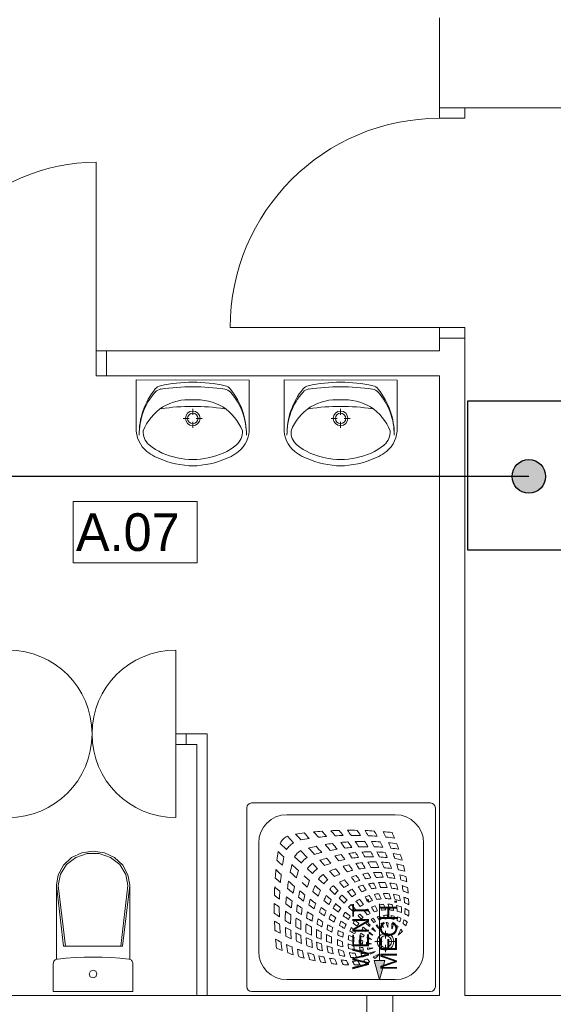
# Model space of a CAD drawing. Header units: millimetres. Extents: x -84458 to 77911, y -55868 to -29230.
# Tile 60 of 103: x 68748 to 69003, y -32141 to -31671. Entities that reach past the tile are written whole.
import ezdxf

# ---------------------------------------------------------------- set-up
doc = ezdxf.new("R2010")
doc.units = ezdxf.units.MM
doc.layers.add('CIENKA', color=7, linetype='Continuous', lineweight=20)
doc.layers.add('obwód gniazd', color=1, linetype='Continuous', lineweight=25)
doc.styles.add('GENERATED_STYLE_1', font='txt')

msp = doc.modelspace()

# ---------------------------------------------------------------- hatches: boundary and pattern name
at = {"layer": 'obwód gniazd'}
msp.add_hatch(color=256, dxfattribs=at).paths.add_polyline_path([(68991.11, -31881.24, 1), (68991.11, -31897.29, 1)])

# ---------------------------------------------------------------- linework, layer by layer
at = {"layer": 'CIENKA'}
for p, q in [((68948.47, -31670.23), (68948.47, -31713.23)), ((68948.47, -31713.23), (68960.47, -31713.23)), ((68948.47, -31713.23), (68960.47, -31713.23)), ((68948.47, -31718.23), (68948.47, -31713.23)), ((68960.47, -31713.23), (68960.47, -31718.23)), ((68960.47, -31713.23), (69086.47, -31713.23)), ((68960.47, -31718.23), (68948.47, -31718.23)), ((68784.47, -31829.23), (68784.47, -31739.23)), ((68948.47, -31818.23), (68848.47, -31818.23)), ((68948.47, -31818.23), (68960.47, -31818.23)), ((68948.47, -31823.23), (68948.47, -31818.23)), ((68960.47, -31818.23), (68960.47, -31823.23)), ((68948.47, -31823.23), (68960.47, -31823.23)), ((68960.47, -31823.23), (68948.47, -31823.23)), ((68948.47, -31823.23), (68948.47, -31829.23)), ((68960.47, -32137.23), (68960.47, -31823.23)), ((68784.47, -31829.23), (68784.47, -31841.23)), ((68789.47, -31829.23), (68784.47, -31829.23)), ((68948.47, -31829.23), (68789.47, -31829.23)), ((68789.47, -31841.23), (68789.47, -31829.23)), ((68789.47, -31841.23), (68789.47, -31829.23)), ((68784.47, -31841.23), (68789.47, -31841.23)), ((68789.47, -31841.23), (68948.47, -31841.23)), ((68803.61, -31843.22), (68803.6, -31866.07)), ((68803.61, -31843.22), (68857.61, -31843.23)), ((68839.12, -31843.23), (68822.11, -31843.22)), ((68857.61, -31843.23), (68857.6, -31866.08)), ((68874.21, -31843.22), (68874.2, -31866.07)), ((68874.21, -31843.22), (68928.21, -31843.23)), ((68909.71, -31843.23), (68892.7, -31843.22)), ((68928.21, -31843.23), (68928.2, -31866.08)), ((68948.47, -31841.23), (68948.47, -32137.23)), ((68830.6, -31857.01), (68830.6, -31859.89)), ((68901.19, -31857.01), (68901.19, -31859.89)), ((68828.93, -31861.56), (68826.05, -31861.56)), ((68835.14, -31861.56), (68832.26, -31861.56)), ((68899.52, -31861.56), (68896.64, -31861.56)), ((68905.74, -31861.56), (68902.86, -31861.56)), ((68830.59, -31863.23), (68830.59, -31866.11)), ((68901.19, -31863.23), (68901.19, -31866.11)), ((68773.52, -31901.2), (68832.68, -31901.2)), ((68773.52, -31930.51), (68773.52, -31901.2)), ((68832.68, -31930.51), (68832.68, -31901.2)), ((68832.68, -31930.51), (68773.52, -31930.51)), ((68822.47, -32012.23), (68822.47, -31972.23)), ((68822.47, -32012.23), (68822.47, -32017.23)), ((68822.47, -32012.23), (68822.47, -32052.23)), ((68827.47, -32012.23), (68822.47, -32012.23)), ((68827.47, -32017.23), (68827.47, -32012.23)), ((68827.47, -32017.23), (68827.47, -32012.23)), ((68837.47, -32012.23), (68827.47, -32012.23)), ((68837.47, -32137.23), (68837.47, -32012.23)), ((68822.47, -32017.23), (68827.47, -32017.23)), ((68827.47, -32017.23), (68832.47, -32017.23)), ((68832.47, -32017.23), (68832.47, -32137.23)), ((68858.72, -32045.23), (68944.22, -32045.23)), ((68856.47, -32047.48), (68856.47, -32132.98)), ((68875.59, -32050.85), (68927.34, -32050.85)), ((68946.47, -32047.48), (68946.47, -32132.98)), ((68862.09, -32064.35), (68862.09, -32116.1)), ((68872.35, -32064.55), (68875.43, -32067.42)), ((68875.79, -32061.11), (68878.66, -32064.19)), ((68940.84, -32064.35), (68940.84, -32116.1)), ((68777.58, -32069.02), (68772.71, -32071.34)), ((68780.11, -32069.36), (68774.69, -32071.2)), ((68782.99, -32068.23), (68777.58, -32069.02)), ((68785.87, -32069.36), (68780.11, -32069.36)), ((68788.4, -32069.03), (68782.99, -32068.23)), ((68791.29, -32071.2), (68785.87, -32069.36)), ((68793.27, -32071.35), (68788.4, -32069.03)), ((68882.21, -32068.01), (68885.23, -32071.24)), ((68772.71, -32071.34), (68768.83, -32074.95)), ((68774.69, -32071.2), (68770.27, -32074.65)), ((68795.71, -32074.66), (68791.29, -32071.2)), ((68797.14, -32074.96), (68793.27, -32071.35)), ((68879.25, -32070.97), (68882.48, -32073.99)), ((68887.88, -32074.09), (68890.23, -32076.61)), ((68768.83, -32074.95), (68766.35, -32079.5)), ((68770.27, -32074.65), (68767.39, -32079.3)), ((68798.59, -32079.31), (68795.71, -32074.66)), ((68799.62, -32079.51), (68797.14, -32074.96)), ((68885.33, -32076.64), (68887.85, -32078.99)), ((68766.35, -32079.5), (68765.49, -32084.54)), ((68767.39, -32079.3), (68766.38, -32084.59)), ((68799.59, -32084.6), (68798.59, -32079.31)), ((68800.48, -32084.56), (68799.62, -32079.51)), ((68890.63, -32081.58), (68893.14, -32083.92)), ((68892.82, -32079.39), (68895.16, -32081.9)), ((68765.48, -32119.86), (68765.49, -32084.54)), ((68765.49, -32084.59), (68768.88, -32113.65)), ((68766.38, -32084.59), (68769.78, -32113.65)), ((68799.59, -32084.6), (68796.17, -32113.66)), ((68800.48, -32084.6), (68797.06, -32113.66)), ((68800.47, -32119.85), (68800.48, -32084.56)), ((68896.01, -32086.59), (68898.47, -32088.88)), ((68897.83, -32084.77), (68900.12, -32087.23)), ((68900.46, -32090.74), (68902.96, -32093.07)), ((68901.98, -32089.22), (68904.31, -32091.72)), ((68905.03, -32095), (68907.43, -32097.23)), ((68906.24, -32093.79), (68908.47, -32096.19)), ((68919.81, -32093.44), (68919.81, -32120.41)), ((68909.52, -32099.18), (68911.13, -32100.68)), ((68910.42, -32098.28), (68911.92, -32099.89)), ((68913.19, -32102.6), (68914.84, -32104.14)), ((68913.84, -32101.95), (68915.38, -32103.6)), ((68916.16, -32105.37), (68917.9, -32106.65)), ((68916.61, -32104.92), (68917.9, -32106.65)), ((68922.69, -32109.89), (68922.69, -32106.33)), ((68917.57, -32111.44), (68921.13, -32111.44)), ((68924.24, -32111.44), (68927.8, -32111.44)), ((68782.97, -32113.65), (68768.88, -32113.65)), ((68782.97, -32113.65), (68797.06, -32113.66)), ((68922.69, -32116.56), (68922.69, -32113)), ((68764.12, -32121.17), (68764.01, -32121.57)), ((68764.3, -32120.81), (68764.12, -32121.17)), ((68764.54, -32120.48), (68764.3, -32120.81)), ((68764.84, -32120.2), (68764.54, -32120.48)), ((68765.18, -32119.98), (68764.84, -32120.2)), ((68765.56, -32119.83), (68765.18, -32119.98)), ((68765.96, -32119.76), (68765.56, -32119.83)), ((68770.2, -32119.36), (68765.96, -32119.76)), ((68774.46, -32119.08), (68770.2, -32119.36)), ((68778.72, -32118.91), (68774.46, -32119.08)), ((68782.98, -32118.86), (68778.72, -32118.91)), ((68787.25, -32118.92), (68782.98, -32118.86)), ((68791.51, -32119.09), (68787.25, -32118.92)), ((68795.76, -32119.37), (68791.51, -32119.09)), ((68800.01, -32119.77), (68795.76, -32119.37)), ((68800.4, -32119.85), (68800.01, -32119.77)), ((68800.77, -32120), (68800.4, -32119.85)), ((68801.11, -32120.22), (68800.77, -32120)), ((68801.41, -32120.5), (68801.11, -32120.22)), ((68801.65, -32120.83), (68801.41, -32120.5)), ((68801.83, -32121.19), (68801.65, -32120.83)), ((68801.94, -32121.58), (68801.83, -32121.19)), ((68919.81, -32129.74), (68917.31, -32120.41)), ((68917.31, -32120.41), (68922.31, -32120.41)), ((68919.81, -32129.74), (68922.31, -32120.41)), ((68764.01, -32121.57), (68763.97, -32121.98)), ((68763.97, -32135.22), (68763.97, -32121.98)), ((68781.67, -32125.55), (68781.12, -32126.87)), ((68782.97, -32125), (68781.67, -32125.55)), ((68784.28, -32125.55), (68782.97, -32125)), ((68784.82, -32126.87), (68784.28, -32125.55)), ((68801.97, -32121.99), (68801.94, -32121.58)), ((68801.97, -32135.23), (68801.97, -32121.99)), ((68781.12, -32126.87), (68781.66, -32128.19)), ((68781.66, -32128.19), (68782.97, -32128.73)), ((68782.97, -32128.73), (68784.27, -32128.19)), ((68784.27, -32128.19), (68784.82, -32126.87)), ((68875.59, -32129.6), (68927.34, -32129.6)), ((68801.97, -32135.23), (68763.97, -32135.22)), ((68858.72, -32135.23), (68944.22, -32135.23)), ((68948.47, -32137.23), (68522.47, -32137.23)), ((68832.47, -32137.23), (68837.47, -32137.23)), ((68913.72, -32152.48), (68913.72, -32137.23)), ((68926.22, -32152.48), (68926.22, -32137.23)), ((69297.47, -32137.23), (68960.47, -32137.23))]:
    msp.add_line(p, q, dxfattribs=at)
for centre, radius, start, end in [((68948.47, -31818.23), 100, 90, 180), ((68784.47, -31829.23), 90, 90, 180), ((68838.95, -31869.04), 33.96, 140.6455, 180.888), ((68816.02, -31851.98), 4.5, 97.8112, 138.5052), ((68816.17, -31850.36), 4.5, 102.6747, 140.6455), ((68830.01, -31911.91), 67.59, 89.4704, 102.6747), ((68831.09, -31961.84), 115.38, 90.2257, 97.8112), ((68831.1, -31911.91), 67.59, 77.2092, 90.4135), ((68829.92, -31961.83), 115.38, 82.0728, 89.6583), ((68845.22, -31852.01), 4.5, 41.3787, 82.0728), ((68845.07, -31850.39), 4.5, 39.2385, 77.2092), ((68822.25, -31869.02), 33.96, 358.996, 39.2385), ((68909.55, -31869.04), 33.96, 140.6455, 180.888), ((68886.62, -31851.98), 4.5, 97.8112, 138.5052), ((68886.77, -31850.36), 4.5, 102.6747, 140.6455), ((68900.61, -31911.91), 67.59, 89.4704, 102.6747), ((68901.69, -31961.84), 115.38, 90.2257, 97.8112), ((68901.7, -31911.91), 67.59, 77.2092, 90.4135), ((68900.52, -31961.83), 115.38, 82.0728, 89.6583), ((68915.81, -31852.01), 4.5, 41.3787, 82.0728), ((68915.66, -31850.39), 4.5, 39.2385, 77.2092), ((68892.84, -31869.02), 33.96, 358.996, 39.2385), ((68835.5, -31869.22), 30.51, 138.5052, 180.6574), ((68828.67, -31876.71), 24.06, 85.3747, 121.0368), ((68832.53, -31876.72), 24.06, 58.9246, 94.5867), ((68825.7, -31869.21), 30.51, 359.2265, 41.3787), ((68906.1, -31869.22), 30.51, 138.5052, 180.6574), ((68899.26, -31876.71), 24.06, 85.3747, 121.0368), ((68903.13, -31876.72), 24.06, 58.9246, 94.5867), ((68896.29, -31869.21), 30.51, 359.2265, 41.3787), ((68829.31, -31876.33), 24.07, 122.8249, 158.4288), ((68830.57, -31954.3), 98.49, 81.1603, 98.8073), ((68830.6, -31861.56), 3.5, 359.9807, 179.9807), ((68831.89, -31876.33), 24.07, 21.5326, 57.1365), ((68899.91, -31876.33), 24.07, 122.8249, 158.4288), ((68901.17, -31954.3), 98.49, 81.1603, 98.8073), ((68901.19, -31861.56), 3.5, 359.9807, 179.9807), ((68902.49, -31876.33), 24.07, 21.5326, 57.1365), ((68830.6, -31861.56), 3.5, 179.9807, 359.9807), ((68830.6, -31861.56), 2.5, 359.9807, 179.9807), ((68830.6, -31861.56), 2.5, 179.9807, 359.9807), ((68901.19, -31861.56), 3.5, 179.9807, 359.9807), ((68901.19, -31861.56), 2.5, 359.9807, 179.9807), ((68901.19, -31861.56), 2.5, 179.9807, 359.9807), ((68817.33, -31866.66), 13.74, 177.5255, 231.2353), ((68815, -31868.03), 8.09, 176.0501, 229.1791), ((68846.21, -31868.04), 8.09, 310.7823, 3.9113), ((68843.88, -31866.67), 13.74, 308.7261, 2.4359), ((68887.92, -31866.66), 13.74, 177.5255, 231.2353), ((68885.6, -31868.03), 8.09, 176.0501, 229.1791), ((68916.8, -31868.04), 8.09, 310.7823, 3.9113), ((68914.48, -31866.67), 13.74, 308.7261, 2.4359), ((68828.27, -31851.49), 29.3, 230.6956, 259.9829), ((68832.95, -31851.49), 29.3, 279.9785, 309.2658), ((68898.86, -31851.49), 29.3, 230.6956, 259.9829), ((68903.55, -31851.49), 29.3, 279.9785, 309.2658), ((68822.03, -31860.76), 21.28, 231.2959, 242.8236), ((68831.98, -31839.86), 44.42, 243.721, 265.7755), ((68830.61, -31849.56), 31.67, 256.4141, 283.5473), ((68829.25, -31839.86), 44.42, 274.1859, 296.2404), ((68839.18, -31860.77), 21.28, 297.1378, 308.6655), ((68892.63, -31860.76), 21.28, 231.2959, 242.8236), ((68902.58, -31839.86), 44.42, 243.721, 265.7755), ((68901.21, -31849.56), 31.67, 256.4141, 283.5473), ((68899.84, -31839.86), 44.42, 274.1859, 296.2404), ((68909.78, -31860.77), 21.28, 297.1378, 308.6655), ((68830.61, -31857.23), 27, 265.9683, 273.9931), ((68901.2, -31857.23), 27, 265.9683, 273.9931), ((68742.47, -32012.23), 40, 0, 90), ((68822.47, -32012.23), 40, 90, 180), ((68742.47, -32012.23), 40, 270, 0), ((68822.47, -32012.23), 40, 180, 270), ((68858.72, -32047.48), 2.25, 90, 180), ((68944.22, -32047.48), 2.25, 0, 90), ((68875.59, -32064.35), 13.5, 90, 180), ((68927.34, -32064.35), 13.5, 0, 90), ((68905.68, -32244.91), 186.64, 96.7256, 98.0018), ((68227.14, -32674.94), 896.59, 43.05993, 43.2958), ((68575.35, -32344.56), 419.98, 42.253, 42.7354), ((68905.68, -32244.91), 186.64, 94.1137, 95.3442), ((68732.94, -32207.43), 214.81, 42.7562, 43.678), ((68761.35, -32176.72), 176.25, 40.9439, 42.0179), ((68905.68, -32244.91), 186.64, 91.5933, 92.7977), ((68794.71, -32148.3), 135.8, 40.0453, 41.4012), ((68783.82, -32152.51), 149.93, 37.7297, 38.908), ((68905.68, -32244.91), 186.64, 88.9625, 90.3711), ((68778.3, -32150.16), 156.09, 34.9768, 36.0651), ((68824.51, -32120.17), 104.77, 34.5668, 36.1928), ((68905.68, -32244.91), 186.64, 86.4427, 87.7819), ((68803.82, -32125.3), 127.96, 30.2451, 31.5191), ((68825.58, -32111.81), 105.99, 28.5744, 30.1169), ((68840.71, -32101.66), 91.45, 26.0552, 27.8467), ((68905.68, -32244.91), 186.64, 83.8199, 85.1177), ((68847.32, -32095.69), 86.46, 22.9528, 24.8539), ((68880.4, -32068.57), 9, 137.6817, 153.4813), ((68879.81, -32069.16), 9, 116.5187, 132.3183), ((68883.68, -32071.66), 9, 123.8799, 138.4865), ((68907.25, -32211.11), 150.42, 98.0389, 99.5966), ((68907.25, -32211.11), 150.42, 94.8687, 96.3292), ((68912.25, -32173.94), 110.39, 97.7802, 99.6067), ((68732.94, -32207.43), 214.81, 40.4947, 41.4994), ((68761.35, -32176.72), 176.25, 38.3665, 39.523), ((68907.25, -32211.11), 150.42, 91.8453, 93.2695), ((68912.25, -32173.94), 110.39, 93.9219, 95.7175), ((68794.71, -32148.3), 135.8, 36.8933, 38.3212), ((68783.82, -32152.51), 149.93, 35.0381, 36.2732), ((68907.25, -32211.11), 150.42, 88.6534, 90.4009), ((68912.25, -32173.94), 110.39, 89.7859, 92.1023), ((68778.3, -32150.16), 156.09, 32.5402, 33.6727), ((68824.51, -32120.17), 104.77, 31.0716, 32.7127), ((68907.25, -32211.11), 150.42, 85.6486, 87.2877), ((68912.25, -32173.94), 110.39, 85.9289, 88.09), ((68803.82, -32125.3), 127.96, 27.5376, 28.8267), ((68825.58, -32111.81), 105.99, 25.3851, 26.9202), ((68907.25, -32211.11), 150.42, 82.4787, 84.0416), ((68840.71, -32101.66), 91.45, 22.4302, 24.1927), ((68912.25, -32173.94), 110.39, 81.7816, 83.8239), ((68847.32, -32095.69), 86.46, 19.1601, 21.0212), ((69056.15, -32094.44), 186.64, 171.9982, 173.2744), ((69486.18, -31415.9), 896.59, 226.7042, 226.94007), ((68882.9, -32072.43), 9, 131.5135, 146.1201), ((68887.07, -32075.43), 9, 136.7747, 150.3169), ((68886.67, -32075.82), 9, 119.6831, 133.2253), ((68912.25, -32173.94), 110.39, 101.8556, 103.8074), ((68227.14, -32674.94), 896.59, 42.44503, 42.71476), ((68914.3, -32154.99), 88.89, 104.4018, 106.7), ((68575.35, -32344.56), 419.98, 41.025, 41.5674), ((68914.3, -32154.99), 88.89, 99.559, 101.6861), ((68914.3, -32154.99), 88.89, 94.9824, 97.0993), ((68915.55, -32143.2), 74.64, 95.5886, 98.0087), ((68794.71, -32148.3), 135.8, 34.3788, 35.5811), ((68783.82, -32152.51), 149.93, 32.8265, 33.8881), ((68914.3, -32154.99), 88.89, 90.0359, 92.849), ((68915.55, -32143.2), 74.64, 89.8991, 93.1703), ((68778.3, -32150.16), 156.09, 30.479, 31.4725), ((68824.51, -32120.17), 104.77, 28.0536, 29.5121), ((68914.3, -32154.99), 88.89, 85.4607, 88.0756), ((68803.82, -32125.3), 127.96, 25.1232, 26.2963), ((68915.55, -32143.2), 74.64, 84.6699, 87.705), ((68825.58, -32111.81), 105.99, 22.4747, 23.8946), ((68914.3, -32154.99), 88.89, 80.4871, 82.9333), ((68915.55, -32143.2), 74.64, 78.9506, 81.7612), ((68840.71, -32101.66), 91.45, 19.0528, 20.7073), ((69155.8, -31764.11), 419.98, 227.2646, 227.747), ((69022.35, -32096.01), 150.42, 170.4034, 171.9611), ((68890.13, -32078.73), 9, 135.7211, 148.2033), ((68889.97, -32078.89), 9, 121.7967, 134.2789), ((68892.8, -32081.62), 9, 123.1469, 134.6807), ((68915.55, -32143.2), 74.64, 106.3701, 108.9778), ((68227.14, -32674.94), 896.59, 41.98875, 42.20562), ((68916.38, -32134.44), 63.55, 108.1277, 111.0486), ((68575.35, -32344.56), 419.98, 40.0988, 40.5395), ((68915.55, -32143.2), 74.64, 100.8315, 103.2228), ((68732.94, -32207.43), 214.81, 38.7668, 39.5894), ((68916.38, -32134.44), 63.55, 101.8787, 104.5372), ((68761.35, -32176.72), 176.25, 36.3527, 37.3137), ((68916.38, -32134.44), 63.55, 95.9324, 98.6814), ((68917.55, -32128.4), 55.03, 96.4367, 99.5059), ((68794.71, -32148.3), 135.8, 31.7444, 33.1046), ((68783.82, -32152.51), 149.93, 30.5277, 31.701), ((68916.38, -32134.44), 63.55, 89.4694, 93.2131), ((68917.55, -32128.4), 55.03, 89.2729, 93.442), ((68778.3, -32150.16), 156.09, 28.3183, 29.427), ((68824.51, -32120.17), 104.77, 24.9042, 26.5242), ((68916.38, -32134.44), 63.55, 83.5486, 87.0249), ((68917.55, -32128.4), 55.03, 82.7175, 86.5999), ((68803.82, -32125.3), 127.96, 22.5875, 23.8953), ((68825.58, -32111.81), 105.99, 19.4447, 21.0051), ((68916.38, -32134.44), 63.55, 77.056, 80.2461), ((68917.55, -32128.4), 55.03, 75.5329, 79.0655), ((68840.71, -32101.66), 91.45, 15.5811, 17.3615), ((68847.32, -32095.69), 86.46, 15.5566, 17.3296), ((69056.15, -32094.44), 186.64, 174.6558, 175.8863), ((69018.67, -31921.7), 214.81, 226.322, 227.2438), ((68985.18, -32101.01), 110.39, 166.1926, 168.1444), ((69155.8, -31764.11), 419.98, 228.4326, 228.975), ((69486.18, -31415.9), 896.59, 227.28524, 227.55497), ((68966.23, -32103.06), 88.89, 163.3, 165.5982), ((68892.87, -32081.56), 9, 135.3193, 146.8531), ((68887.27, -32076.03), 1.13, 134.6807, 135.3193), ((68895.54, -32083.66), 9, 137.8442, 148.6878), ((68894.91, -32084.3), 9, 121.3122, 132.1558), ((68917.55, -32128.4), 55.03, 109.9273, 113.1235), ((68227.14, -32674.94), 896.59, 41.54135, 41.76011), ((68575.35, -32344.56), 419.98, 39.1772, 39.6324), ((68917.55, -32128.4), 55.03, 103.0421, 105.9266), ((68732.94, -32207.43), 214.81, 37.0279, 37.8959), ((68918.55, -32126.09), 50.05, 103.4016, 106.3818), ((68761.35, -32176.72), 176.25, 34.3008, 35.3332), ((68918.55, -32126.09), 50.05, 96.3989, 99.6815), ((68919.81, -32119.36), 40.99, 97.6617, 101.345), ((68826.11, -32134.92), 102.18, 31.5257, 33.0594), ((68783.82, -32152.51), 149.93, 28.4603, 29.473), ((68918.55, -32126.09), 50.05, 88.8691, 93.254), ((68919.81, -32119.36), 40.99, 88.9241, 94.0071), ((68778.3, -32150.16), 156.09, 26.3855, 27.3405), ((68824.51, -32120.17), 104.77, 22.116, 23.505), ((68918.55, -32126.09), 50.05, 81.9865, 86.0814), ((68803.82, -32125.3), 127.96, 20.3257, 21.459), ((68919.81, -32119.36), 40.99, 80.8547, 85.6651), ((68825.58, -32111.81), 105.99, 16.7248, 18.0925), ((68918.55, -32126.09), 50.05, 74.4999, 78.1851), ((68847.32, -32095.69), 86.46, 11.9045, 13.7662), ((68987.96, -31950.11), 176.25, 227.9821, 229.0561), ((69022.35, -32096.01), 150.42, 173.6708, 175.1313), ((68985.18, -32101.01), 110.39, 170.3933, 172.2198), ((69018.67, -31921.7), 214.81, 228.5006, 229.5053), ((69155.8, -31764.11), 419.98, 229.4605, 229.9012), ((69486.18, -31415.9), 896.59, 227.79438, 228.01125), ((68945.68, -32105.14), 63.55, 158.9514, 161.8723), ((68897.94, -32086.83), 9, 134.4529, 144.3532), ((68898.07, -32086.7), 9, 125.6468, 135.5471), ((68900.63, -32088.91), 9, 137.1745, 146.3339), ((68900.15, -32089.39), 9, 123.6661, 132.8255), ((68918.55, -32126.09), 50.05, 110.6281, 113.9665), ((68919.81, -32119.36), 40.99, 114.0771, 117.8554), ((68227.14, -32674.94), 896.59, 41.10129, 41.30523), ((68575.35, -32344.56), 419.98, 38.2881, 38.7048), ((68919.81, -32119.36), 40.99, 105.7242, 109.1802), ((68732.94, -32207.43), 214.81, 35.3959, 36.1709), ((68920.59, -32116.12), 35.41, 106.8435, 110.751), ((68812.03, -32149.41), 119.07, 34.3502, 35.7138), ((68920.59, -32116.12), 35.41, 98.0533, 102.0312), ((68920.85, -32115.95), 32.72, 96.9155, 100.9992), ((68826.11, -32134.92), 102.18, 28.4623, 29.9952), ((68783.82, -32152.51), 149.93, 26.3954, 27.4174), ((68920.59, -32116.12), 35.41, 88.4231, 93.997), ((68920.85, -32115.95), 32.72, 86.9932, 92.674), ((68778.3, -32150.16), 156.09, 24.4094, 25.377), ((68824.51, -32120.17), 104.77, 19.2129, 20.6163), ((68920.59, -32116.12), 35.41, 79.4371, 84.7816), ((68920.85, -32115.95), 32.72, 77.6445, 83.1584), ((68803.82, -32125.3), 127.96, 17.9317, 19.0851), ((68840.71, -32101.66), 91.45, 12.4254, 14.0124), ((68919.81, -32119.36), 40.99, 72.1031, 76.4269), ((68920.59, -32116.12), 35.41, 69.7902, 74.5754), ((68847.32, -32095.69), 86.46, 8.5164, 10.2169), ((69056.15, -32094.44), 186.64, 177.2023, 178.4067), ((68959.54, -31983.46), 135.8, 228.5988, 229.9547), ((69022.35, -32096.01), 150.42, 176.7305, 178.1547), ((68987.96, -31950.11), 176.25, 230.477, 231.6335), ((68966.23, -32103.06), 88.89, 168.3139, 170.441), ((68954.44, -32104.31), 74.64, 166.7772, 169.1685), ((69018.67, -31921.7), 214.81, 230.4106, 231.2332), ((68939.64, -32106.31), 55.03, 156.8765, 160.0727), ((69155.8, -31764.11), 419.98, 230.3676, 230.8228), ((69486.18, -31415.9), 896.59, 228.23989, 228.45865), ((68937.33, -32107.31), 50.05, 156.0335, 159.3719), ((68930.61, -32108.57), 40.99, 145.7281, 147.5674), ((68919.81, -32119.36), 40.99, 122.4326, 124.2719), ((68927.37, -32109.35), 35.41, 142.7694, 144.6845), ((68920.59, -32116.12), 35.41, 125.3155, 127.2306), ((68920.59, -32116.12), 35.41, 116.1376, 120.229), ((68920.85, -32115.95), 32.72, 115.6884, 119.8756), ((68227.14, -32674.94), 896.59, 40.7207, 40.92724), ((68575.35, -32344.56), 419.98, 37.4962, 37.918), ((68920.85, -32115.95), 32.72, 105.9778, 110.1069), ((68732.94, -32207.43), 214.81, 33.8911, 34.673), ((68921.65, -32113.34), 27.72, 107.4065, 112.0387), ((68812.03, -32149.41), 119.07, 31.6738, 33.039), ((68921.65, -32113.34), 27.72, 97.3268, 101.8912), ((68922.04, -32114.46), 26.02, 95.7466, 100.4308), ((68783.82, -32152.51), 149.93, 24.2057, 25.243), ((68921.65, -32113.34), 27.72, 86.3073, 92.5294), ((68922.04, -32114.46), 26.02, 84.8156, 90.8272), ((68778.3, -32150.16), 156.09, 22.3055, 23.2926), ((68824.51, -32120.17), 104.77, 16.1407, 17.5675), ((68921.65, -32113.34), 27.72, 75.702, 81.8878), ((68825.58, -32111.81), 105.99, 13.8261, 15.2178), ((68840.71, -32101.66), 91.45, 9.0727, 10.6838), ((68920.85, -32115.95), 32.72, 67.8357, 72.7222), ((68921.65, -32113.67), 28.04, 65.0876, 70.4939), ((68847.32, -32095.69), 86.46, 4.945, 6.6712), ((69056.15, -32094.44), 186.64, 179.6289, 181.0375), ((68961.4, -31967.06), 156.09, 233.9349, 235.0232), ((68963.75, -31972.58), 149.93, 231.092, 232.2703), ((68985.18, -32101.01), 110.39, 174.2825, 176.0781), ((68959.54, -31983.46), 135.8, 231.6788, 233.1067), ((68966.23, -32103.06), 88.89, 172.9007, 175.0176), ((68987.96, -31950.11), 176.25, 232.6863, 233.6473), ((68945.68, -32105.14), 63.55, 165.4628, 168.1213), ((68939.64, -32106.31), 55.03, 164.0734, 166.9579), ((69018.67, -31921.7), 214.81, 232.1041, 232.9721), ((68937.33, -32107.31), 50.05, 163.6182, 166.5984), ((68930.61, -32108.57), 40.99, 152.1446, 155.9229), ((69155.8, -31764.11), 419.98, 231.2952, 231.7119), ((69486.18, -31415.9), 896.59, 228.69477, 228.89871), ((68927.37, -32109.35), 35.41, 149.771, 153.8624), ((68927.2, -32109.61), 32.72, 150.1244, 154.3116), ((69486.18, -31415.9), 896.59, 229.07276, 229.2793), ((68927.2, -32109.61), 32.72, 142.8786, 144.781), ((68920.85, -32115.95), 32.72, 125.219, 127.1214), ((68924.58, -32110.41), 27.72, 139.2818, 141.2599), ((68921.65, -32113.34), 27.72, 128.7401, 130.7182), ((68921.65, -32113.34), 27.72, 118.1957, 122.7383), ((68922.04, -32114.46), 26.02, 116.77, 121.2526), ((68227.14, -32674.94), 896.59, 40.33581, 40.5365), ((68575.35, -32344.56), 419.98, 36.6846, 37.0993), ((68922.04, -32114.46), 26.02, 105.873, 110.616), ((68732.94, -32207.43), 214.81, 32.3277, 33.1056), ((68922.83, -32113.12), 22.2, 106.8274, 112.1523), ((68870.43, -32118), 52.88, 29.6178, 32.7079), ((68826.11, -32134.92), 102.18, 25.244, 26.7853), ((68922.83, -32113.12), 22.2, 95.8313, 101.1444), ((68922.83, -32113.12), 22.2, 83.9956, 90.3071), ((68922.04, -32114.46), 26.02, 74.0692, 80.1949), ((68803.82, -32125.3), 127.96, 15.3857, 16.5669), ((68922.83, -32113.12), 22.2, 71.9479, 78.6423), ((68825.58, -32111.81), 105.99, 10.7659, 12.1863), ((68922.02, -32114.96), 26.51, 63.941, 69.1974), ((68840.71, -32101.66), 91.45, 5.5728, 7.2133), ((68908.42, -32096.17), 23.55, 8.2673, 8.4898), ((68922.83, -32113.12), 22.2, 60.4857, 66.3699), ((68847.32, -32095.69), 86.46, 1.2552, 3.0155), ((68931.41, -32013.27), 104.77, 233.8072, 235.4332), ((69022.35, -32096.01), 150.42, 179.5991, 181.3466), ((68985.18, -32101.01), 110.39, 177.8977, 180.2141), ((68961.4, -31967.06), 156.09, 236.3273, 237.4598), ((68963.75, -31972.58), 149.93, 233.7268, 234.9619), ((68954.44, -32104.31), 74.64, 171.9913, 174.4114), ((68963.75, -31972.58), 149.93, 236.1119, 237.1735), ((68959.54, -31983.46), 135.8, 234.4189, 235.6212), ((68945.68, -32105.14), 63.55, 171.3186, 174.0676), ((68939.64, -32106.31), 55.03, 170.4941, 173.5633), ((68959.54, -31983.46), 135.8, 236.8954, 238.2556), ((68987.96, -31950.11), 176.25, 234.6668, 235.6992), ((68930.61, -32108.57), 40.99, 160.8198, 164.2758), ((68960.66, -32000.79), 119.07, 234.2862, 235.6498), ((69018.67, -31921.7), 214.81, 233.8291, 234.6041), ((68927.37, -32109.35), 35.41, 159.249, 163.1565), ((69155.8, -31764.11), 419.98, 232.082, 232.5038), ((68924.58, -32110.41), 27.72, 147.2617, 151.8043), ((68925.7, -32110.8), 26.02, 148.7474, 153.23), ((69486.18, -31415.9), 896.59, 229.4635, 229.66419), ((68925.7, -32110.8), 26.02, 140.7035, 142.5945), ((68922.04, -32114.46), 26.02, 127.4055, 129.2965), ((68924.36, -32111.59), 22.2, 137.7982, 139.7047), ((68922.83, -32113.12), 22.2, 130.2953, 132.2018), ((68922.83, -32113.12), 22.2, 118.7581, 123.4855), ((68923.22, -32113.33), 19.76, 118.3461, 123.1161), ((68227.14, -32674.94), 896.59, 39.99989, 40.15365), ((68877.8, -32124.4), 45.92, 35.1743, 38.3067), ((68923.29, -32115.89), 19.63, 113.9046, 118.3479), ((68923.22, -32113.33), 19.76, 106.1403, 111.5744), ((68732.94, -32207.43), 214.81, 30.8741, 31.5744), ((68923.29, -32115.89), 19.63, 103.0403, 107.731), ((68870.43, -32118), 52.88, 23.6707, 26.5727), ((68923.22, -32113.33), 19.76, 94.3804, 100.2664), ((68826.11, -32134.92), 102.18, 22.126, 23.6742), ((68923.29, -32115.89), 19.63, 91.4714, 97.3755), ((68862.87, -32119.13), 64.13, 20.8759, 23.4288), ((68923.22, -32113.33), 19.76, 82.2145, 88.3975), ((68892.02, -32106.29), 34.19, 16.9455, 21.8192), ((68923.29, -32115.89), 19.63, 80.4637, 85.7817), ((68884.01, -32104.94), 43.35, 11.1727, 14.9541), ((68923.22, -32113.33), 19.76, 69.2902, 76.1981), ((68898.07, -32099.12), 30.27, 4.1975, 9.4754), ((68923.29, -32115.89), 19.63, 68.9838, 75.3187), ((68918.32, -32096.75), 12.04, 356.062, 9.0798), ((68825.58, -32111.81), 105.99, 9.163, 9.2101), ((68908.42, -32096.17), 23.55, 354.9338, 1.3531), ((68923.22, -32113.33), 19.76, 57.6937, 63.7171), ((68913.26, -32097.23), 20.53, 354.3656, 1.6872), ((68936.54, -31992.58), 127.96, 238.4809, 239.7549), ((69056.15, -32094.44), 186.64, 182.2181, 183.5573), ((68931.41, -32013.27), 104.77, 237.2873, 238.9284), ((68966.23, -32103.06), 88.89, 177.151, 179.9641), ((68954.44, -32104.31), 74.64, 176.8297, 180.1009), ((68961.4, -31967.06), 156.09, 238.5275, 239.521), ((68945.68, -32105.14), 63.55, 176.7869, 180.5306), ((68963.75, -31972.58), 149.93, 238.299, 239.4723), ((68937.33, -32107.31), 50.05, 170.3185, 173.6011), ((68930.61, -32108.57), 40.99, 168.655, 172.3383), ((68946.16, -32014.87), 102.18, 236.9406, 238.4743), ((68927.37, -32109.35), 35.41, 167.9688, 171.9467), ((68927.2, -32109.61), 32.72, 159.8931, 164.0222), ((68960.66, -32000.79), 119.07, 236.961, 238.3262), ((69018.67, -31921.7), 214.81, 235.327, 236.1089), ((68924.58, -32110.41), 27.72, 157.9613, 162.5935), ((68925.7, -32110.8), 26.02, 159.384, 164.127), ((69018.67, -31921.7), 214.81, 236.8944, 237.6723), ((69155.8, -31764.11), 419.98, 232.9007, 233.3154), ((68924.36, -32111.59), 22.2, 146.5145, 151.2419), ((68924.57, -32111.98), 19.76, 146.8839, 151.6539), ((68935.64, -32066.56), 45.92, 231.6933, 234.8257), ((69486.18, -31415.9), 896.59, 229.84635, 230.00011), ((68924.57, -32111.98), 19.76, 137.7793, 139.6275), ((68923.22, -32113.33), 19.76, 130.3725, 132.2207), ((68927.13, -32112.05), 19.63, 142.9645, 144.6127), ((68923.29, -32115.89), 19.63, 125.3872, 127.0355), ((68926.42, -32112.16), 16.32, 142.5073, 144.1339), ((68923.4, -32115.18), 16.32, 125.8661, 127.4927), ((68923.4, -32115.18), 16.32, 113.6956, 117.934), ((68227.14, -32674.94), 896.59, 39.68965, 39.82174), ((68877.8, -32124.4), 45.92, 29.3188, 31.7595), ((68923.7, -32113.14), 12.66, 117.5784, 121.5243), ((68923.4, -32115.18), 16.32, 102.5047, 106.7611), ((68732.94, -32207.43), 214.81, 29.6526, 30.1462), ((68923.7, -32113.14), 12.66, 104.8011, 108.8045), ((68870.43, -32118), 52.88, 18.8716, 20.7776), ((68923.02, -32111.69), 9.32, 102.4548, 105.7089), ((68732.94, -32207.43), 214.81, 28.5547, 29.1761), ((68870.43, -32118), 52.88, 14.5128, 16.9547), ((68923.4, -32115.18), 16.32, 89.7444, 95.8087), ((68826.11, -32134.92), 102.18, 19.6514, 20.6135), ((68923.7, -32113.14), 12.66, 89.89, 96.1614), ((68826.11, -32134.92), 102.18, 17.1695, 18.5766), ((68923.02, -32111.69), 9.32, 84.9225, 90.3158), ((68904.03, -32102.68), 19.82, 6.3774, 11.1212), ((68904.03, -32102.68), 19.82, 354.0035, 0.8126), ((68923.4, -32115.18), 16.32, 78.0965, 83.2885), ((68895.38, -32104.1), 30.36, 6.592, 9.7282), ((68923.7, -32113.14), 12.66, 76.2977, 81.622), ((68909.9, -32099.32), 16.88, 354.8247, 0.3698), ((68898.07, -32099.12), 30.27, 355.8215, 359.0569), ((68923.7, -32113.14), 12.66, 62.3854, 68.8878), ((68923.4, -32115.18), 16.32, 66.1921, 72.3958), ((68912.05, -32096.64), 18.3, 343.2222, 348.6323), ((68908.42, -32096.17), 23.55, 343.6276, 348.1799), ((68923.4, -32115.18), 16.32, 53.6325, 60.3646), ((68923.29, -32115.89), 19.63, 58.0048, 64.0349), ((68920.11, -32097.76), 13.66, 333.4209, 341.7411), ((68923.05, -32014.34), 105.99, 239.8831, 241.4256), ((69022.35, -32096.01), 150.42, 182.7123, 184.3514), ((68936.54, -31992.58), 127.96, 241.1733, 242.4624), ((68985.18, -32101.01), 110.39, 181.91, 184.0711), ((68966.23, -32103.06), 88.89, 181.9244, 184.5393), ((68931.41, -32013.27), 104.77, 240.4879, 241.9464), ((68936.54, -31992.58), 127.96, 243.7037, 244.8768), ((68954.44, -32104.31), 74.64, 182.295, 185.3301), ((68939.64, -32106.31), 55.03, 176.558, 180.7271), ((68931.41, -32013.27), 104.77, 243.4759, 245.0958), ((68961.4, -31967.06), 156.09, 240.573, 241.6817), ((68937.33, -32107.31), 50.05, 176.746, 181.1309), ((68930.61, -32108.57), 40.99, 175.9929, 181.0759), ((68961.4, -31967.06), 156.09, 242.6595, 243.6145), ((68963.75, -31972.58), 149.93, 240.527, 241.5397), ((68927.37, -32109.35), 35.41, 176.003, 181.5769), ((68927.2, -32109.61), 32.72, 169.0008, 173.0845), ((68963.75, -31972.58), 149.93, 242.5826, 243.6046), ((68946.16, -32014.87), 102.18, 240.0048, 241.5377), ((68924.58, -32110.41), 27.72, 168.1088, 172.6732), ((68925.7, -32110.8), 26.02, 169.5692, 174.2534), ((68946.16, -32014.87), 102.18, 243.2147, 244.756), ((68929.24, -32059.19), 52.88, 237.2921, 240.3822), ((68924.36, -32111.59), 22.2, 168.8556, 174.1687), ((68924.36, -32111.59), 22.2, 157.8477, 163.1726), ((68924.57, -32111.98), 19.76, 158.4256, 163.8597), ((68929.24, -32059.19), 52.88, 243.4273, 246.3293), ((69018.67, -31921.7), 214.81, 238.4256, 239.1259), ((68927.13, -32112.05), 19.63, 162.269, 166.9597), ((68927.13, -32112.05), 19.63, 151.6521, 156.0954), ((68926.42, -32112.16), 16.32, 152.066, 156.3044), ((68935.64, -32066.56), 45.92, 238.2405, 240.6812), ((69486.18, -31415.9), 896.59, 230.17826, 230.31035), ((68924.38, -32112.46), 12.66, 148.4757, 152.4216), ((68922.93, -32111.78), 9.32, 148.887, 152.1066), ((68935.64, -32066.56), 45.92, 242.8458, 245.562), ((68924.38, -32112.46), 12.66, 137.1847, 138.901), ((69486.18, -31415.9), 896.59, 230.42289, 230.56384), ((68923.7, -32113.14), 12.66, 131.099, 132.8153), ((68922.93, -32111.78), 9.32, 134.5953, 136.5313), ((68923.02, -32111.69), 9.32, 133.4687, 135.4047), ((68923.02, -32111.69), 9.32, 117.8934, 121.113), ((68227.14, -32674.94), 896.59, 39.43616, 39.57711), ((68877.8, -32124.4), 45.92, 24.438, 27.1542), ((68895.38, -32104.1), 30.36, 357.5675, 2.5262), ((68923.02, -32111.69), 9.32, 68.8798, 73.1889), ((68922.68, -32111.44), 6.77, 63, 63.3305), ((68904.25, -32098.55), 22.57, 342.3069, 348.6483), ((68898.07, -32099.12), 30.27, 345.7178, 351.1284), ((68912.05, -32096.64), 18.3, 327.0557, 335.3318), ((68923.02, -32111.69), 9.32, 52.6304, 57.8613), ((69014.11, -32146.47), 93.51, 154.0421, 155.9516), ((68920.11, -32097.76), 13.66, 309.0538, 320.804), ((68923.02, -32111.69), 9.32, 34.6184, 41.2703), ((68923.7, -32113.14), 12.66, 47.0835, 54.7083), ((68912.9, -32029.47), 91.45, 242.1533, 243.9448), ((69056.15, -32094.44), 186.64, 184.8823, 186.1801), ((69022.35, -32096.01), 150.42, 185.9584, 187.5213), ((68923.05, -32014.34), 105.99, 243.0798, 244.6149), ((68923.05, -32014.34), 105.99, 246.1054, 247.5253), ((68945.68, -32105.14), 63.55, 182.9751, 186.4514), ((68936.54, -31992.58), 127.96, 246.1047, 247.4125), ((68939.64, -32106.31), 55.03, 183.4001, 187.2825), ((68937.33, -32107.31), 50.05, 183.9186, 188.0135), ((68931.41, -32013.27), 104.77, 246.495, 247.884), ((68930.61, -32108.57), 40.99, 184.3349, 189.1453), ((68936.54, -31992.58), 127.96, 248.541, 249.6743), ((68927.2, -32109.61), 32.72, 177.326, 183.0068), ((68961.4, -31967.06), 156.09, 244.623, 245.5905), ((68931.41, -32013.27), 104.77, 249.3837, 250.7871), ((68924.58, -32110.41), 27.72, 177.4706, 183.6927), ((68925.7, -32110.8), 26.02, 179.1728, 185.1844), ((68961.4, -31967.06), 156.09, 246.7074, 247.6945), ((68963.75, -31972.58), 149.93, 244.757, 245.7943), ((68924.36, -32111.59), 22.2, 179.6929, 186.0044), ((68924.57, -32111.98), 19.76, 169.7336, 175.6196), ((68930.37, -32051.63), 64.13, 246.5712, 249.1241), ((68946.16, -32014.87), 102.18, 246.3258, 247.874), ((68927.13, -32112.05), 19.63, 172.6245, 178.5286), ((68926.42, -32112.16), 16.32, 174.1913, 180.2556), ((68946.16, -32014.87), 102.18, 249.3865, 250.3486), ((68926.42, -32112.16), 16.32, 163.2389, 167.4953), ((68929.24, -32059.19), 52.88, 249.2224, 251.1284), ((69018.67, -31921.7), 214.81, 239.8538, 240.3474), ((68924.38, -32112.46), 12.66, 173.8386, 180.11), ((68924.38, -32112.46), 12.66, 161.1955, 165.1989), ((68922.93, -32111.78), 9.32, 179.6842, 185.0775), ((68946.16, -32014.87), 102.18, 251.4234, 252.8305), ((68922.93, -32111.78), 9.32, 164.2911, 167.5451), ((68929.24, -32059.19), 52.88, 253.0453, 255.4872), ((69018.67, -31921.7), 214.81, 240.8239, 241.4453), ((68922.69, -32111.44), 3.94, 0, 180), ((68922.69, -32111.44), 3.94, 180, 0), ((68922.69, -32111.44), 2.81, 0, 180), ((68922.69, -32111.44), 2.81, 180, 0), ((68875.59, -32116.1), 13.5, 180, 270), ((68906.94, -32036.08), 86.46, 245.1461, 247.0472), ((68985.18, -32101.01), 110.39, 186.1761, 188.2184), ((68912.9, -32029.47), 91.45, 245.8073, 247.5698), ((68906.94, -32036.08), 86.46, 248.9788, 250.8399), ((68966.23, -32103.06), 88.89, 187.0667, 189.5129), ((68912.9, -32029.47), 91.45, 249.2927, 250.9472), ((68954.44, -32104.31), 74.64, 188.2388, 191.0494), ((68945.68, -32105.14), 63.55, 189.7539, 192.944), ((68923.05, -32014.34), 105.99, 248.9949, 250.5553), ((68912.9, -32029.47), 91.45, 252.6385, 254.4189), ((68939.64, -32106.31), 55.03, 190.9345, 194.4671), ((68923.05, -32014.34), 105.99, 251.9075, 253.2752), ((68927.37, -32109.35), 35.41, 185.2184, 190.5629), ((68927.2, -32109.61), 32.72, 186.8416, 192.3555), ((68936.54, -31992.58), 127.96, 250.9149, 252.0683), ((68923.05, -32014.34), 105.99, 254.7822, 256.1739), ((68924.58, -32110.41), 27.72, 188.1122, 194.298), ((68931.41, -32013.27), 104.77, 252.4325, 253.8593), ((68925.7, -32110.8), 26.02, 189.8051, 195.9308), ((68936.54, -31992.58), 127.96, 253.4331, 254.6143), ((68924.36, -32111.59), 22.2, 191.3577, 198.0521), ((68924.57, -32111.98), 19.76, 181.6025, 187.7855), ((68917.53, -32080.78), 34.19, 248.1808, 253.0545), ((68916.18, -32072.77), 43.35, 255.0459, 258.8273), ((68910.36, -32086.83), 30.27, 260.5246, 265.8025), ((68924.57, -32111.98), 19.76, 193.8019, 200.7098), ((68927.13, -32112.05), 19.63, 184.2183, 189.5363), ((68913.92, -32092.79), 19.82, 258.8788, 263.6226), ((68915.34, -32084.14), 30.36, 260.2718, 263.408), ((68926.42, -32112.16), 16.32, 186.7115, 191.9035), ((68910.56, -32098.65), 16.88, 269.6302, 275.1753), ((68924.38, -32112.46), 12.66, 188.378, 193.7023), ((68913.92, -32092.79), 19.82, 269.1874, 275.9965), ((68915.34, -32084.14), 30.36, 267.4738, 272.4325), ((68922.93, -32111.78), 9.32, 196.8111, 201.1202), ((68909.79, -32093.01), 22.57, 281.3517, 287.6931), ((68910.36, -32086.83), 30.27, 278.8716, 284.2822), ((68922.93, -32111.78), 9.32, 212.1387, 217.3696), ((68907.88, -32100.81), 18.3, 294.6682, 302.9443), ((68922.68, -32111.44), 6.77, 206.6695, 207), ((68927.34, -32116.1), 13.5, 270, 0), ((68906.94, -32036.08), 86.46, 252.6704, 254.4434), ((68906.94, -32036.08), 86.46, 256.2338, 258.0955), ((68937.33, -32107.31), 50.05, 191.8149, 195.5001), ((68912.9, -32029.47), 91.45, 255.9876, 257.5746), ((68930.61, -32108.57), 40.99, 193.5731, 197.8969), ((68906.94, -32036.08), 86.46, 259.7831, 261.4836), ((68927.37, -32109.35), 35.41, 195.4246, 200.2098), ((68927.2, -32109.61), 32.72, 197.2778, 202.1643), ((68912.9, -32029.47), 91.45, 259.3162, 260.9273), ((68924.91, -32110.41), 28.04, 199.5061, 204.9124), ((68923.05, -32014.34), 105.99, 257.8137, 259.2341), ((68926.2, -32110.78), 26.51, 200.8026, 206.059), ((68912.9, -32029.47), 91.45, 262.7867, 264.4272), ((68907.41, -32097.18), 23.55, 261.5102, 261.7327), ((68924.36, -32111.59), 22.2, 203.6301, 209.5143), ((68923.05, -32014.34), 105.99, 260.7899, 260.837), ((68907.99, -32107.08), 12.04, 260.9202, 273.938), ((68907.41, -32097.18), 23.55, 268.6469, 275.0662), ((68924.57, -32111.98), 19.76, 206.2829, 212.3063), ((68927.13, -32112.05), 19.63, 194.6813, 201.0162), ((68927.13, -32112.05), 19.63, 205.9651, 211.9952), ((68910.36, -32086.83), 30.27, 270.9431, 274.1785), ((68926.42, -32112.16), 16.32, 197.6042, 203.8079), ((68907.88, -32100.81), 18.3, 281.3677, 286.7778), ((68907.41, -32097.18), 23.55, 281.8201, 286.3724), ((68926.42, -32112.16), 16.32, 209.6354, 216.3675), ((68924.38, -32112.46), 12.66, 201.1122, 207.6146), ((68909, -32108.87), 13.66, 288.2589, 296.5791), ((68924.38, -32112.46), 12.66, 215.2917, 222.9165), ((68957.71, -32202.86), 93.51, 114.0484, 115.9579), ((68922.93, -32111.78), 9.32, 228.7297, 235.3816), ((68909, -32108.87), 13.66, 309.196, 320.9462), ((68906.94, -32036.08), 86.46, 263.3288, 265.055), ((68906.94, -32036.08), 86.46, 266.9845, 268.7448), ((68908.47, -32102.02), 20.53, 268.3128, 275.6344), ((68858.72, -32132.98), 2.25, 180, 270), ((68944.22, -32132.98), 2.25, 270, 0)]:
    msp.add_arc(centre, radius, start, end, dxfattribs=at)
msp.add_solid([(68919.81, -32129.74), (68917.31, -32120.41), (68922.31, -32120.41)], dxfattribs=at)
at = {"layer": 'obwód gniazd'}
msp.add_line((68991.11, -31889.27), (68512.7, -31889.27), dxfattribs=at)
msp.add_lwpolyline([(69009.16, -31853.25), (69009.16, -31924.47), (68961.96, -31924.47), (68961.96, -31853.25)], close=True, dxfattribs=at)
msp.add_circle((68991.11, -31889.27), 8.03, dxfattribs=at)

# ---------------------------------------------------------------- texts
at = {"layer": 'CIENKA', "style": 'GENERATED_STYLE_1'}
msp.add_text('A.07', height=18, dxfattribs=at).set_placement((68774.81, -31924.86))
for s, p in [('WENT.', (68914.78, -32124.74)), ('MECH.', (68928.11, -32125.31))]:
    msp.add_text(s, height=8, rotation=90, dxfattribs=at).set_placement(p)

doc.saveas('drawing.dxf')
